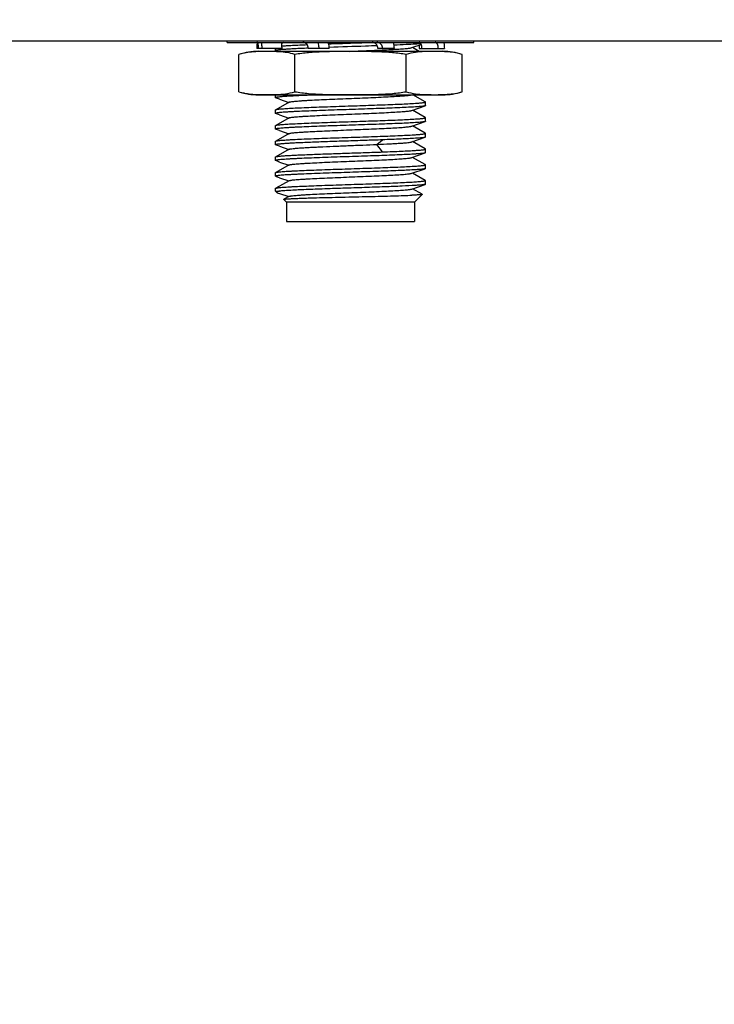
# Model space of a CAD drawing. Header units: millimetres. Extents: x 0 to 776, y 0 to 509.
# Tile 19 of 100: x 191 to 220, y 120 to 160. Entities that reach past the tile are written whole.
import ezdxf

# ---------------------------------------------------------------- set-up
doc = ezdxf.new("R2010")
doc.units = ezdxf.units.MM
for name, color, linetype in [('DM', 4, 'Continuous'), ('INTFCLR_2035467', 179, 'Continuous'), ('SLD-0', 179, 'Continuous')]:
    doc.layers.add(name, color=color, linetype=linetype)
doc.styles.add('SLDTEXTSTYLE0', font='ROMANS', dxfattribs={"width": 0.84})
doc.styles.add('SLDTEXTSTYLE1', font='ROMANS', dxfattribs={"width": 0.97})
doc.dimstyles.new('SLDDIMSTYLE3', dxfattribs={"dimtxt": 3, "dimasz": 3.302, "dimexe": 0, "dimexo": 0.0625, "dimgap": 0.75, "dimtad": 1, "dimrnd": 1e-09, "dimzin": 4, "dimdsep": 46, "dimtxsty": 'SLDTEXTSTYLE0', "dimblk1": 'NONE', "dimblk2": 'NONE', "dimsah": 1, "dimcen": 0, "dimadec": 0, "dimazin": 1, "dimtfac": 1, "dimtmove": 0, "dimatfit": 3, "dimldrblk": 'NONE', "dimfxl": 1, "dimfrac": 2, "dimtolj": 1, "dimtzin": 12, "dimarcsym": 0})

# ---------------------------------------------------------------- blocks, each defined once
blk = doc.blocks.new('_D_11')
at = {"layer": 'DM', "color": 7}
for p, q in [((304.146, 252.341), (304.146, 262.341)), ((299.146, 257.341), (309.146, 257.341)), ((313.707, 244.121), (308.102, 251.872)), ((330.337, 244.121), (313.707, 244.121))]:
    blk.add_line(p, q, dxfattribs=at)
blk.add_arc((304.146, 257.341), 4.25, 299.1309, 305.9889, dxfattribs=at)
blk.add_solid([(308.44, 252.116), (307.764, 251.627), (306.637, 253.897)], dxfattribs=at)
at = {"layer": 'DM', "color": 7, "char_height": 3, "attachment_point": 1, "style": 'SLDTEXTSTYLE1'}
for s, insert in [('%%c', (319.197, 248.441)), ('2-', (313.514, 248.441)), ('8.50', (323.314, 248.441))]:
    blk.add_mtext(s, dxfattribs=dict(at, insert=insert))
blk = doc.blocks.new('_None')
blk = doc.blocks.new('_D_21')
at = {"layer": 'DM', "color": 7}
for p, q in [((594.08, 192.373), (610.623, 192.373)), ((610.623, 192.373), (618.441, 188.565)), ((623.836, 180.938), (623.836, 190.938)), ((618.836, 185.938), (628.836, 185.938))]:
    blk.add_line(p, q, dxfattribs=at)
blk.add_solid([(618.259, 188.191), (618.624, 188.94), (620.689, 187.471)], dxfattribs=at)
at = {"layer": 'DM', "color": 7, "char_height": 3, "attachment_point": 1, "style": 'SLDTEXTSTYLE1'}
for s, insert in [('%%c', (598.526, 196.693)), ('4-', (592.843, 196.693)), ('7.00', (602.643, 196.693))]:
    blk.add_mtext(s, dxfattribs=dict(at, insert=insert))

msp = doc.modelspace()

# ---------------------------------------------------------------- linework, layer by layer
at = {"layer": 'INTFCLR_2035467', "color": 7, "linetype": 'Continuous'}
for p, q in [((199.869, 159.519), (199.869, 159.581)), ((199.869, 159.519), (210.069, 159.519)), ((210.069, 159.519), (210.069, 159.581)), ((202.133, 159.269), (201.086, 159.269)), ((204.087, 159.269), (203.218, 159.269)), ((206.782, 159.269), (206.096, 159.269)), ((207.804, 159.269), (208.851, 159.269))]:
    msp.add_line(p, q, dxfattribs=at)
for centre, radius, start, end in [((202.424, 159.286), 1.337, 170.1119, 171.1499), ((206.008, 159.269), 0.775, 359.9951, 18.8247), ((209.291, 159.268), 1.486, 174.5809, 179.9959)]:
    msp.add_arc(centre, radius, start, end, dxfattribs=at)
for points, knots in [([(201.103, 159.492), (201.1, 159.473), (201.09, 159.4), (201.086, 159.325), (201.086, 159.269)], [0, 0, 0, 0, 0.246377, 1, 1, 1, 1]), ([(201.162, 159.269), (201.162, 159.301), (201.16, 159.347), (201.152, 159.406), (201.144, 159.444), (201.136, 159.471), (201.128, 159.489), (201.12, 159.505), (201.108, 159.519), (201.097, 159.519)], [0, 0, 0, 0, 0.357902, 0.520865, 0.665556, 0.787337, 0.83866, 0.883321, 1, 1, 1, 1]), ([(201.28, 159.519), (201.282, 159.498), (201.289, 159.415), (201.292, 159.332), (201.292, 159.269)], [0, 0, 0, 0, 0.244083, 1, 1, 1, 1]), ([(202.133, 159.269), (202.133, 159.29), (202.131, 159.374), (202.122, 159.457), (202.112, 159.519)], [0, 0, 0, 0, 0.253635, 1, 1, 1, 1]), ([(203.218, 159.269), (203.218, 159.301), (203.207, 159.365), (203.16, 159.448), (203.088, 159.505), (203.03, 159.519), (203.001, 159.519)], [0, 0, 0, 0, 0.26635, 0.5234, 0.766762, 1, 1, 1, 1]), ([(203.614, 159.519), (203.62, 159.498), (203.642, 159.417), (203.651, 159.332), (203.651, 159.269)], [0, 0, 0, 0, 0.248786, 1, 1, 1, 1]), ([(204.087, 159.269), (204.087, 159.29), (204.083, 159.375), (204.065, 159.459), (204.044, 159.519)], [0, 0, 0, 0, 0.250637, 1, 1, 1, 1]), ([(206.096, 159.269), (206.096, 159.294), (206.089, 159.345), (206.057, 159.414), (206.006, 159.47), (205.963, 159.495), (205.94, 159.504)], [0, 0, 0, 0, 0.254502, 0.50643, 0.7547, 1, 1, 1, 1]), ([(206.299, 159.269), (206.299, 159.301), (206.287, 159.366), (206.233, 159.449), (206.153, 159.505), (206.089, 159.519), (206.058, 159.519)], [0, 0, 0, 0, 0.254011, 0.505661, 0.753995, 1, 1, 1, 1]), ([(207.921, 159.269), (207.921, 159.301), (207.917, 159.361), (207.898, 159.431), (207.875, 159.476), (207.855, 159.5), (207.833, 159.515), (207.816, 159.519), (207.808, 159.519)], [0, 0, 0, 0, 0.324375, 0.609333, 0.728662, 0.831115, 0.919356, 1, 1, 1, 1]), ([(208.601, 159.269), (208.601, 159.301), (208.595, 159.361), (208.574, 159.432), (208.547, 159.476), (208.526, 159.5), (208.502, 159.515), (208.484, 159.519), (208.476, 159.519)], [0, 0, 0, 0, 0.318404, 0.601553, 0.722112, 0.826855, 0.917716, 1, 1, 1, 1]), ([(208.83, 159.519), (208.833, 159.498), (208.846, 159.416), (208.851, 159.332), (208.851, 159.269)], [0, 0, 0, 0, 0.245371, 1, 1, 1, 1])]:
    msp.add_open_spline(points, degree=3, knots=knots, dxfattribs=at)
for points in [[(205.94, 159.504), (205.914, 159.513), (205.886, 159.519), (205.858, 159.519)], [(208.83, 159.516), (208.831, 159.516), (208.833, 159.517), (208.834, 159.518)]]:
    msp.add_open_spline(points, degree=3, dxfattribs=at)
at = {"layer": 'SLD-0', "color": 7, "linetype": 'Continuous'}
for p, q in [((165.261, 159.581), (294.626, 159.581)), ((202.2, 159.519), (202.119, 159.472)), ((207.501, 159.301), (207.893, 159.437)), ((200.35, 157.479), (200.35, 159.019)), ((208.788, 159.149), (201.15, 159.149)), ((201.154, 159.138), (201.15, 159.138)), ((201.822, 159.139), (201.806, 159.139)), ((201.822, 159.139), (201.806, 159.139)), ((201.869, 159.178), (201.869, 159.269)), ((201.869, 159.178), (201.869, 159.177)), ((202.659, 157.479), (202.659, 159.019)), ((207.278, 157.479), (207.278, 159.019)), ((207.815, 159.149), (207.529, 159.311)), ((208.787, 159.138), (208.783, 159.138)), ((209.588, 157.479), (209.588, 159.019)), ((201.15, 157.361), (201.154, 157.361)), ((201.15, 157.349), (208.788, 157.349)), ((201.818, 157.36), (201.822, 157.36)), ((201.818, 157.36), (201.822, 157.36)), ((201.869, 157.361), (201.889, 157.362)), ((201.869, 157.228), (201.869, 157.349)), ((208.063, 157.059), (207.55, 157.349)), ((208.783, 157.361), (208.787, 157.361)), ((201.869, 157.228), (201.869, 157.227)), ((202.425, 157.046), (201.874, 156.734)), ((202.024, 157.169), (202.408, 157.036)), ((207.501, 156.701), (208.054, 156.893)), ((208.069, 157.053), (208.063, 157.059)), ((208.069, 156.903), (208.069, 157.053)), ((201.869, 156.578), (201.869, 156.728)), ((201.869, 156.578), (201.869, 156.577)), ((202.024, 156.519), (202.408, 156.386)), ((208.063, 156.409), (207.529, 156.711)), ((201.869, 155.928), (201.869, 156.078)), ((202.425, 156.396), (201.874, 156.084)), ((207.501, 156.051), (208.054, 156.243)), ((208.069, 156.403), (208.063, 156.409)), ((208.069, 156.253), (208.069, 156.403)), ((201.869, 155.928), (201.869, 155.927)), ((202.425, 155.746), (201.874, 155.434)), ((202.024, 155.869), (202.408, 155.736)), ((208.063, 155.759), (207.529, 156.061)), ((208.069, 155.753), (208.063, 155.759)), ((208.069, 155.603), (208.069, 155.753)), ((201.869, 155.278), (201.869, 155.428)), ((201.869, 155.278), (201.869, 155.277)), ((206.062, 155.297), (206.298, 155.486)), ((206.298, 154.986), (206.062, 155.297)), ((207.501, 155.401), (208.054, 155.593)), ((208.063, 155.109), (207.529, 155.411)), ((202.425, 155.096), (201.874, 154.784)), ((202.024, 155.219), (202.408, 155.086)), ((207.501, 154.751), (208.054, 154.943)), ((208.069, 155.103), (208.063, 155.109)), ((208.069, 154.953), (208.069, 155.103)), ((201.869, 154.628), (201.869, 154.778)), ((201.869, 154.628), (201.869, 154.627)), ((202.425, 154.446), (201.874, 154.134)), ((202.024, 154.569), (202.408, 154.436)), ((208.063, 154.459), (207.529, 154.761)), ((208.069, 154.453), (208.063, 154.459)), ((208.069, 154.303), (208.069, 154.453)), ((201.869, 153.978), (201.869, 154.128)), ((207.501, 154.101), (208.054, 154.293)), ((208.063, 153.809), (207.529, 154.111)), ((201.869, 153.978), (201.869, 153.977)), ((202.425, 153.796), (201.874, 153.484)), ((202.024, 153.92), (202.408, 153.786)), ((207.501, 153.451), (208.054, 153.643)), ((208.069, 153.803), (208.063, 153.809)), ((208.069, 153.653), (208.069, 153.803)), ((201.869, 153.361), (201.869, 153.478)), ((201.869, 153.361), (202.028, 153.361)), ((201.92, 153.311), (201.869, 153.361)), ((201.92, 153.311), (201.93, 153.303)), ((202.023, 153.27), (202.408, 153.136)), ((207.934, 153.232), (207.529, 153.461)), ((207.619, 152.911), (207.935, 153.228)), ((202.319, 152.911), (202.21, 153.02)), ((202.408, 153.136), (202.211, 153.025)), ((207.619, 152.911), (202.319, 152.911)), ((202.319, 152.911), (202.319, 152.111)), ((202.425, 153.146), (202.408, 153.136)), ((207.619, 152.911), (207.619, 152.111)), ((202.319, 152.111), (207.619, 152.111))]:
    msp.add_line(p, q, dxfattribs=at)
for centre, radius, start, end in [((201.15, 156.623), 2.527, 90, 108.4598), ((203.328, 162.846), 3.948, 248.3155, 249.4287), ((208.788, 156.623), 2.527, 71.5402, 90), ((201.15, 159.876), 2.527, 251.5402, 270), ((201.609, 164.729), 7.372, 271.6561, 272.0226), ((208.788, 159.876), 2.527, 270, 288.4598), ((203.195, 156.648), 3.576, 249.2752, 250.8634)]:
    msp.add_arc(centre, radius, start, end, dxfattribs=at)
for points, knots in [([(202.129, 159.371), (202.193, 159.376), (202.337, 159.386), (202.684, 159.406), (202.966, 159.418), (203.168, 159.426)], [0, 0, 0, 0, 0.185445, 0.4167, 1, 1, 1, 1]), ([(204.062, 159.46), (204.202, 159.465), (204.768, 159.484), (205.335, 159.503), (205.762, 159.517)], [0, 0, 0, 0, 0.246554, 1, 1, 1, 1]), ([(206.072, 159.378), (205.911, 159.373), (205.248, 159.35), (204.586, 159.328), (204.085, 159.311)], [0, 0, 0, 0, 0.244318, 1, 1, 1, 1]), ([(207.653, 159.449), (207.524, 159.44), (207.23, 159.424), (206.935, 159.412), (206.771, 159.405)], [0, 0, 0, 0, 0.441073, 1, 1, 1, 1]), ([(207.879, 159.467), (207.863, 159.465), (207.788, 159.458), (207.712, 159.453), (207.653, 159.449)], [0, 0, 0, 0, 0.21565, 1, 1, 1, 1]), ([(201.15, 159.138), (201.083, 159.135), (200.916, 159.127), (200.646, 159.099), (200.447, 159.052), (200.35, 159.019)], [0, 0, 0, 0, 0.247691, 0.62069, 1, 1, 1, 1]), ([(201.806, 159.139), (201.697, 159.142), (201.48, 159.144), (201.263, 159.141), (201.154, 159.138)], [0, 0, 0, 0, 0.499989, 1, 1, 1, 1]), ([(203.217, 159.279), (203.118, 159.275), (202.93, 159.267), (202.665, 159.254), (202.434, 159.242), (202.264, 159.231), (202.147, 159.223), (202.075, 159.216), (202.014, 159.21), (201.963, 159.204), (201.924, 159.198), (201.894, 159.192), (201.878, 159.187), (201.869, 159.181), (201.869, 159.178)], [0, 0, 0, 0, 0.218879, 0.415675, 0.587447, 0.731522, 0.792588, 0.846061, 0.891737, 0.929418, 0.958951, 0.980341, 0.993734, 1, 1, 1, 1]), ([(202.659, 159.019), (202.556, 159.054), (202.345, 159.102), (202.131, 159.123), (202.024, 159.13)], [0, 0, 0, 0, 0.504166, 1, 1, 1, 1]), ([(207.278, 159.019), (207.088, 159.051), (206.704, 159.097), (206.126, 159.129), (205.547, 159.141), (204.969, 159.144), (204.39, 159.141), (203.811, 159.129), (203.233, 159.097), (202.85, 159.051), (202.659, 159.019)], [0, 0, 0, 0, 0.124995, 0.249994, 0.374997, 0.5, 0.625002, 0.750005, 0.875004, 1, 1, 1, 1]), ([(204.933, 159.149), (205.088, 159.156), (205.394, 159.168), (205.84, 159.187), (206.257, 159.205), (206.631, 159.224), (206.91, 159.24), (207.102, 159.253), (207.219, 159.262), (207.318, 159.272), (207.398, 159.281), (207.457, 159.29), (207.489, 159.297), (207.501, 159.301)], [0, 0, 0, 0, 0.181089, 0.3565629, 0.5205926, 0.6675988, 0.7927866, 0.845795, 0.8918385, 0.930575, 0.9616697, 0.9848323, 0.9999971, 0.9999971, 0.9999971, 0.9999971]), ([(208.783, 159.138), (208.658, 159.142), (208.406, 159.144), (208.029, 159.139), (207.65, 159.113), (207.4, 159.06), (207.278, 159.019)], [0, 0, 0, 0, 0.248684, 0.497384, 0.746687, 1, 1, 1, 1]), ([(209.588, 159.019), (209.522, 159.041), (209.358, 159.085), (209.089, 159.123), (208.888, 159.134), (208.787, 159.138)], [0, 0, 0, 0, 0.254079, 0.628352, 1, 1, 1, 1]), ([(200.35, 157.479), (200.415, 157.458), (200.58, 157.413), (200.848, 157.375), (201.05, 157.365), (201.15, 157.361)], [0, 0, 0, 0, 0.254079, 0.628352, 1, 1, 1, 1]), ([(201.154, 157.361), (201.265, 157.357), (201.486, 157.355), (201.708, 157.357), (201.818, 157.36)], [0, 0, 0, 0, 0.500009, 1, 1, 1, 1]), ([(203.764, 157.349), (203.629, 157.345), (203.371, 157.335), (203.004, 157.32), (202.68, 157.305), (202.438, 157.292), (202.272, 157.282), (202.168, 157.274), (202.079, 157.267), (202.006, 157.259), (201.948, 157.252), (201.907, 157.245), (201.882, 157.239), (201.871, 157.233), (201.869, 157.23), (201.869, 157.228)], [0, 0, 0, 0, 0.212404, 0.40665, 0.578707, 0.724898, 0.787227, 0.841981, 0.888903, 0.927736, 0.958238, 0.980264, 0.993894, 0.997725, 1, 1, 1, 1]), ([(201.889, 157.362), (202.018, 157.367), (202.278, 157.384), (202.535, 157.438), (202.659, 157.479)], [0, 0, 0, 0, 0.496049, 1, 1, 1, 1]), ([(202.425, 157.046), (202.429, 157.048), (202.438, 157.051), (202.463, 157.058), (202.508, 157.066), (202.577, 157.075), (202.667, 157.085), (202.775, 157.094), (202.902, 157.103), (203.047, 157.113), (203.27, 157.126), (203.583, 157.142), (203.991, 157.16), (204.431, 157.179), (204.889, 157.198), (205.35, 157.216), (205.799, 157.235), (206.219, 157.254), (206.598, 157.272), (206.921, 157.29), (207.152, 157.306), (207.301, 157.32), (207.384, 157.329), (207.447, 157.338), (207.482, 157.345), (207.495, 157.349)], [0, 0, 0, 0, 0.002365, 0.005715, 0.01545, 0.029239, 0.046958, 0.068457, 0.093582, 0.122149, 0.153894, 0.22581, 0.306993, 0.394679, 0.485962, 0.577773, 0.667028, 0.750767, 0.82614, 0.890689, 0.942191, 0.962532, 0.979034, 0.991542, 1, 1, 1, 1]), ([(202.659, 157.479), (202.85, 157.448), (203.233, 157.402), (203.811, 157.37), (204.39, 157.358), (204.969, 157.355), (205.547, 157.358), (206.126, 157.37), (206.704, 157.402), (207.088, 157.448), (207.278, 157.479)], [0, 0, 0, 0, 0.124995, 0.249994, 0.374997, 0.5, 0.625002, 0.750005, 0.875004, 1, 1, 1, 1]), ([(207.278, 157.479), (207.4, 157.439), (207.65, 157.386), (208.029, 157.359), (208.406, 157.354), (208.658, 157.357), (208.783, 157.361)], [0, 0, 0, 0, 0.253312, 0.502615, 0.751315, 1, 1, 1, 1]), ([(208.787, 157.361), (208.854, 157.363), (209.022, 157.371), (209.291, 157.4), (209.49, 157.447), (209.588, 157.479)], [0, 0, 0, 0, 0.247691, 0.620691, 1, 1, 1, 1]), ([(201.874, 156.734), (201.877, 156.736), (201.885, 156.739), (201.908, 156.745), (201.949, 156.752), (202.012, 156.76), (202.095, 156.768), (202.195, 156.776), (202.314, 156.784), (202.449, 156.793), (202.661, 156.804), (202.96, 156.818), (203.357, 156.834), (203.794, 156.851), (204.261, 156.867), (204.747, 156.883), (205.394, 156.905), (206.156, 156.931), (206.96, 156.961), (207.446, 156.985), (207.653, 156.999)], [0, 0, 0, 0, 0.001838, 0.004481, 0.012243, 0.023305, 0.037617, 0.055098, 0.075637, 0.099109, 0.125362, 0.18554, 0.254642, 0.330907, 0.412393, 0.497023, 0.582639, 0.748133, 0.892109, 1, 1, 1, 1]), ([(207.653, 156.999), (207.685, 157.001), (207.745, 157.005), (207.829, 157.012), (207.9, 157.019), (207.959, 157.025), (208.005, 157.032), (208.039, 157.038), (208.058, 157.043), (208.069, 157.05), (208.069, 157.053)], [0, 0, 0, 0, 0.227184, 0.426446, 0.596757, 0.737321, 0.847719, 0.927684, 0.977491, 1, 1, 1, 1]), ([(208.055, 156.893), (208.048, 156.891), (208.031, 156.887), (207.987, 156.879), (207.91, 156.869), (207.793, 156.859), (207.704, 156.852), (207.653, 156.849)], [0, 0, 0, 0, 0.052143, 0.125298, 0.3347, 0.627349, 1, 1, 1, 1]), ([(208.069, 156.903), (208.069, 156.901), (208.064, 156.896), (208.058, 156.895), (208.055, 156.893)], [0, 0, 0, 0, 0.341409, 1, 1, 1, 1]), ([(207.653, 156.849), (207.557, 156.843), (207.344, 156.83), (206.844, 156.807), (206.28, 156.786), (205.666, 156.764), (205.17, 156.747), (204.668, 156.731), (204.173, 156.714), (203.701, 156.697), (203.262, 156.681), (202.922, 156.666), (202.677, 156.655), (202.515, 156.646), (202.369, 156.638), (202.241, 156.63), (202.131, 156.621), (202.04, 156.613), (201.968, 156.605), (201.917, 156.597), (201.886, 156.59), (201.872, 156.584), (201.869, 156.58), (201.869, 156.578)], [0, 0, 0, 0, 0.049819, 0.110697, 0.258787, 0.342077, 0.428595, 0.516056, 0.60212, 0.684473, 0.760956, 0.829483, 0.860194, 0.88827, 0.913515, 0.935738, 0.954807, 0.970619, 0.983077, 0.992089, 0.997625, 0.999145, 1, 1, 1, 1]), ([(201.869, 156.728), (201.869, 156.729), (201.869, 156.731), (201.872, 156.733), (201.874, 156.734)], [0, 0, 0, 0, 0.18557, 1, 1, 1, 1]), ([(202.425, 156.396), (202.429, 156.398), (202.438, 156.401), (202.464, 156.408), (202.509, 156.416), (202.579, 156.426), (202.669, 156.435), (202.779, 156.444), (202.908, 156.454), (203.054, 156.463), (203.28, 156.476), (203.596, 156.492), (204.007, 156.511), (204.451, 156.53), (204.912, 156.549), (205.376, 156.567), (205.826, 156.586), (206.246, 156.605), (206.623, 156.623), (206.904, 156.64), (207.098, 156.653), (207.217, 156.662), (207.317, 156.672), (207.397, 156.681), (207.456, 156.69), (207.489, 156.697), (207.501, 156.701)], [0, 0, 0, 0, 0.002381, 0.005764, 0.015616, 0.029542, 0.047427, 0.069139, 0.094532, 0.123379, 0.155415, 0.227987, 0.309836, 0.398152, 0.489974, 0.582165, 0.671614, 0.755286, 0.830339, 0.894253, 0.92132, 0.944843, 0.964624, 0.980472, 0.992272, 1, 1, 1, 1]), ([(207.653, 156.199), (207.557, 156.193), (207.344, 156.18), (206.844, 156.157), (206.28, 156.136), (205.666, 156.114), (205.17, 156.097), (204.668, 156.081), (204.173, 156.064), (203.701, 156.047), (203.262, 156.031), (202.922, 156.016), (202.677, 156.005), (202.515, 155.996), (202.369, 155.988), (202.241, 155.98), (202.131, 155.971), (202.04, 155.963), (201.968, 155.955), (201.917, 155.947), (201.886, 155.94), (201.872, 155.934), (201.869, 155.93), (201.869, 155.928)], [0, 0, 0, 0, 0.049837, 0.110695, 0.258789, 0.342079, 0.428601, 0.516055, 0.60212, 0.684474, 0.760946, 0.829489, 0.860191, 0.888256, 0.913501, 0.93574, 0.95481, 0.97061, 0.983057, 0.992078, 0.997629, 0.999148, 1, 1, 1, 1]), ([(201.869, 156.078), (201.869, 156.079), (201.869, 156.081), (201.872, 156.083), (201.874, 156.084)], [0, 0, 0, 0, 0.1856, 1, 1, 1, 1]), ([(201.874, 156.084), (201.877, 156.086), (201.885, 156.089), (201.908, 156.095), (201.949, 156.102), (202.013, 156.11), (202.095, 156.118), (202.196, 156.126), (202.314, 156.134), (202.449, 156.143), (202.661, 156.154), (202.961, 156.168), (203.357, 156.184), (203.795, 156.201), (204.262, 156.217), (204.747, 156.233), (205.394, 156.255), (206.156, 156.281), (206.867, 156.308), (207.352, 156.331), (207.56, 156.343), (207.653, 156.349)], [0, 0, 0, 0, 0.001843, 0.004492, 0.012265, 0.023337, 0.037659, 0.055148, 0.075695, 0.099173, 0.125432, 0.185617, 0.254721, 0.330985, 0.412466, 0.497088, 0.582696, 0.748167, 0.892122, 0.951355, 1, 1, 1, 1]), ([(207.653, 156.349), (207.685, 156.351), (207.745, 156.355), (207.829, 156.362), (207.9, 156.369), (207.959, 156.375), (208.005, 156.382), (208.039, 156.388), (208.058, 156.393), (208.069, 156.4), (208.069, 156.403)], [0, 0, 0, 0, 0.227184, 0.426443, 0.596751, 0.737314, 0.847713, 0.92768, 0.97749, 1, 1, 1, 1]), ([(208.055, 156.243), (208.048, 156.241), (208.032, 156.237), (207.987, 156.229), (207.91, 156.219), (207.793, 156.209), (207.704, 156.202), (207.653, 156.199)], [0, 0, 0, 0, 0.052196, 0.125465, 0.335005, 0.627353, 1, 1, 1, 1]), ([(208.069, 156.253), (208.069, 156.251), (208.064, 156.246), (208.058, 156.245), (208.055, 156.243)], [0, 0, 0, 0, 0.340255, 1, 1, 1, 1]), ([(201.874, 155.434), (201.877, 155.436), (201.885, 155.439), (201.908, 155.445), (201.949, 155.452), (202.013, 155.46), (202.095, 155.468), (202.196, 155.476), (202.314, 155.484), (202.45, 155.493), (202.661, 155.504), (202.961, 155.518), (203.357, 155.534), (203.795, 155.551), (204.262, 155.567), (204.747, 155.583), (205.394, 155.605), (206.156, 155.631), (206.867, 155.658), (207.352, 155.681), (207.56, 155.693), (207.653, 155.699)], [0, 0, 0, 0, 0.001844, 0.004494, 0.012269, 0.023345, 0.037669, 0.05516, 0.075708, 0.099188, 0.125448, 0.185635, 0.254739, 0.331003, 0.412483, 0.497104, 0.582709, 0.748176, 0.892126, 0.951356, 1, 1, 1, 1]), ([(202.425, 155.746), (202.429, 155.748), (202.438, 155.751), (202.464, 155.758), (202.509, 155.766), (202.579, 155.776), (202.669, 155.785), (202.779, 155.794), (202.908, 155.804), (203.054, 155.813), (203.28, 155.826), (203.596, 155.842), (204.007, 155.861), (204.451, 155.88), (204.913, 155.899), (205.376, 155.917), (205.826, 155.936), (206.246, 155.955), (206.623, 155.973), (206.905, 155.99), (207.098, 156.003), (207.217, 156.012), (207.317, 156.022), (207.397, 156.031), (207.456, 156.04), (207.489, 156.047), (207.501, 156.051)], [0, 0, 0, 0, 0.002385, 0.005779, 0.015639, 0.029554, 0.04743, 0.069155, 0.094558, 0.123397, 0.155426, 0.228017, 0.309859, 0.398185, 0.490007, 0.582198, 0.671653, 0.755312, 0.830375, 0.894265, 0.921338, 0.944867, 0.964634, 0.980462, 0.992266, 1, 1, 1, 1]), ([(207.653, 155.699), (207.685, 155.701), (207.745, 155.705), (207.829, 155.712), (207.9, 155.719), (207.959, 155.725), (208.005, 155.732), (208.039, 155.738), (208.058, 155.743), (208.069, 155.75), (208.069, 155.753)], [0, 0, 0, 0, 0.227184, 0.426439, 0.596743, 0.737305, 0.847706, 0.927676, 0.977488, 1, 1, 1, 1]), ([(206.298, 155.486), (206.051, 155.477), (205.546, 155.46), (204.911, 155.439), (204.398, 155.422), (204.022, 155.409), (203.661, 155.396), (203.321, 155.383), (203.006, 155.37), (202.723, 155.357), (202.476, 155.344), (202.293, 155.333), (202.168, 155.324), (202.091, 155.318), (202.025, 155.311), (201.97, 155.305), (201.928, 155.299), (201.896, 155.292), (201.879, 155.287), (201.869, 155.281), (201.869, 155.278)], [0, 0, 0, 0, 0.166718, 0.341791, 0.429025, 0.514213, 0.59601, 0.673124, 0.744335, 0.808522, 0.864674, 0.911907, 0.931941, 0.949483, 0.964466, 0.976833, 0.986547, 0.993588, 0.997982, 1, 1, 1, 1]), ([(201.869, 155.428), (201.869, 155.429), (201.869, 155.431), (201.872, 155.433), (201.874, 155.434)], [0, 0, 0, 0, 0.185954, 1, 1, 1, 1]), ([(202.425, 155.096), (202.43, 155.099), (202.444, 155.103), (202.469, 155.109), (202.503, 155.115), (202.567, 155.124), (202.669, 155.135), (202.815, 155.147), (202.994, 155.159), (203.201, 155.172), (203.435, 155.184), (203.787, 155.201), (204.265, 155.222), (204.863, 155.247), (205.466, 155.271), (205.867, 155.288), (206.062, 155.297)], [0, 0, 0, 0, 0.004658, 0.01176, 0.02134, 0.033376, 0.064674, 0.105259, 0.154563, 0.211877, 0.276316, 0.346987, 0.502766, 0.67007, 0.839113, 1, 1, 1, 1]), ([(206.062, 155.297), (206.242, 155.305), (206.501, 155.317), (206.827, 155.335), (207.03, 155.348), (207.2, 155.361), (207.334, 155.373), (207.423, 155.384), (207.474, 155.394), (207.494, 155.399), (207.501, 155.401)], [0, 0, 0, 0, 0.375244, 0.53721, 0.678606, 0.797268, 0.891146, 0.958967, 0.982861, 1, 1, 1, 1]), ([(207.654, 155.549), (207.459, 155.536), (207.008, 155.514), (206.555, 155.496), (206.298, 155.487)], [0, 0, 0, 0, 0.429925, 1, 1, 1, 1]), ([(208.055, 155.593), (208.048, 155.591), (208.031, 155.587), (207.987, 155.579), (207.91, 155.569), (207.793, 155.559), (207.704, 155.552), (207.654, 155.549)], [0, 0, 0, 0, 0.052242, 0.125654, 0.335515, 0.627781, 1, 1, 1, 1]), ([(208.069, 155.603), (208.069, 155.601), (208.064, 155.596), (208.058, 155.595), (208.055, 155.593)], [0, 0, 0, 0, 0.340149, 1, 1, 1, 1]), ([(207.653, 154.899), (207.557, 154.893), (207.344, 154.88), (206.844, 154.857), (206.28, 154.835), (205.666, 154.814), (205.17, 154.797), (204.668, 154.781), (204.174, 154.764), (203.701, 154.747), (203.262, 154.731), (202.923, 154.716), (202.677, 154.705), (202.515, 154.696), (202.369, 154.688), (202.241, 154.68), (202.131, 154.671), (202.04, 154.663), (201.968, 154.655), (201.917, 154.647), (201.886, 154.64), (201.872, 154.634), (201.869, 154.63), (201.869, 154.628)], [0, 0, 0, 0, 0.049835, 0.110703, 0.258794, 0.342073, 0.428596, 0.516053, 0.60211, 0.684472, 0.76094, 0.829478, 0.860192, 0.888259, 0.91349, 0.935722, 0.954804, 0.970617, 0.983059, 0.992065, 0.997615, 0.999143, 1, 1, 1, 1]), ([(201.874, 154.784), (201.879, 154.787), (201.895, 154.792), (201.923, 154.798), (201.963, 154.804), (202.014, 154.81), (202.076, 154.816), (202.18, 154.825), (202.335, 154.836), (202.551, 154.848), (202.802, 154.861), (203.086, 154.873), (203.398, 154.886), (203.733, 154.898), (204.212, 154.915), (204.83, 154.936), (205.569, 154.961), (206.059, 154.978), (206.298, 154.986)], [0, 0, 0, 0, 0.004088, 0.010665, 0.019766, 0.031374, 0.045459, 0.061971, 0.102034, 0.150982, 0.208093, 0.272522, 0.343311, 0.419408, 0.49968, 0.667919, 0.838054, 1, 1, 1, 1]), ([(206.298, 154.986), (206.433, 154.991), (206.691, 155.001), (207.055, 155.017), (207.371, 155.032), (207.565, 155.043), (207.653, 155.049)], [0, 0, 0, 0, 0.299567, 0.57005, 0.805307, 1, 1, 1, 1]), ([(207.653, 155.049), (207.685, 155.051), (207.745, 155.055), (207.829, 155.062), (207.9, 155.068), (207.959, 155.075), (208.005, 155.082), (208.039, 155.088), (208.058, 155.093), (208.069, 155.1), (208.069, 155.103)], [0, 0, 0, 0, 0.227181, 0.426432, 0.596732, 0.737296, 0.847701, 0.927675, 0.97749, 1, 1, 1, 1]), ([(208.054, 154.943), (208.048, 154.941), (208.031, 154.937), (207.987, 154.929), (207.91, 154.919), (207.793, 154.909), (207.703, 154.902), (207.653, 154.899)], [0, 0, 0, 0, 0.052031, 0.125195, 0.334889, 0.627672, 1, 1, 1, 1]), ([(208.069, 154.953), (208.069, 154.951), (208.063, 154.946), (208.058, 154.945), (208.054, 154.943)], [0, 0, 0, 0, 0.341388, 1, 1, 1, 1]), ([(201.869, 154.778), (201.869, 154.779), (201.869, 154.781), (201.872, 154.783), (201.874, 154.784)], [0, 0, 0, 0, 0.185575, 1, 1, 1, 1]), ([(202.425, 154.446), (202.429, 154.448), (202.438, 154.451), (202.464, 154.458), (202.509, 154.466), (202.579, 154.476), (202.669, 154.485), (202.779, 154.494), (202.908, 154.504), (203.054, 154.513), (203.28, 154.526), (203.596, 154.542), (204.007, 154.561), (204.451, 154.58), (204.913, 154.599), (205.376, 154.617), (205.826, 154.636), (206.246, 154.655), (206.623, 154.673), (206.904, 154.69), (207.098, 154.703), (207.217, 154.712), (207.317, 154.722), (207.397, 154.731), (207.456, 154.74), (207.489, 154.747), (207.501, 154.751)], [0, 0, 0, 0, 0.002383, 0.005771, 0.015624, 0.02955, 0.047435, 0.069146, 0.094539, 0.123388, 0.155422, 0.227999, 0.30984, 0.398162, 0.489977, 0.582169, 0.671615, 0.755282, 0.830344, 0.894231, 0.921315, 0.944848, 0.964613, 0.980442, 0.992259, 1, 1, 1, 1]), ([(207.653, 154.399), (207.685, 154.401), (207.745, 154.405), (207.829, 154.412), (207.9, 154.419), (207.959, 154.425), (208.005, 154.432), (208.039, 154.438), (208.058, 154.444), (208.069, 154.45), (208.069, 154.453)], [0, 0, 0, 0, 0.227186, 0.426448, 0.59676, 0.737326, 0.847725, 0.927691, 0.977497, 1, 1, 1, 1]), ([(201.869, 154.128), (201.869, 154.129), (201.869, 154.131), (201.872, 154.133), (201.874, 154.134)], [0, 0, 0, 0, 0.185607, 1, 1, 1, 1]), ([(204.338, 154.119), (204.169, 154.114), (203.843, 154.102), (203.374, 154.085), (203.01, 154.07), (202.745, 154.058), (202.57, 154.049), (202.412, 154.041), (202.273, 154.032), (202.154, 154.023), (202.055, 154.015), (201.977, 154.006), (201.921, 153.998), (201.888, 153.99), (201.873, 153.984), (201.869, 153.98), (201.869, 153.978)], [0, 0, 0, 0, 0.20455, 0.395763, 0.568088, 0.645578, 0.716527, 0.780413, 0.836783, 0.885225, 0.925405, 0.957035, 0.979935, 0.994029, 0.997885, 1, 1, 1, 1]), ([(201.874, 154.134), (201.877, 154.136), (201.885, 154.139), (201.908, 154.145), (201.949, 154.152), (202.013, 154.16), (202.095, 154.168), (202.196, 154.176), (202.314, 154.184), (202.45, 154.193), (202.661, 154.204), (202.961, 154.218), (203.357, 154.234), (203.795, 154.251), (204.262, 154.267), (204.747, 154.283), (205.394, 154.305), (206.156, 154.331), (206.867, 154.358), (207.352, 154.381), (207.56, 154.393), (207.653, 154.399)], [0, 0, 0, 0, 0.001845, 0.004494, 0.012268, 0.023342, 0.037664, 0.055153, 0.0757, 0.099179, 0.125438, 0.185623, 0.254727, 0.330991, 0.412471, 0.497093, 0.5827, 0.74817, 0.892124, 0.951355, 1, 1, 1, 1]), ([(202.425, 153.796), (202.429, 153.798), (202.438, 153.801), (202.464, 153.808), (202.509, 153.816), (202.579, 153.826), (202.669, 153.835), (202.779, 153.844), (202.908, 153.854), (203.054, 153.863), (203.28, 153.876), (203.596, 153.892), (204.007, 153.911), (204.451, 153.93), (204.913, 153.949), (205.376, 153.967), (205.826, 153.986), (206.246, 154.005), (206.623, 154.023), (206.905, 154.04), (207.098, 154.053), (207.217, 154.062), (207.317, 154.072), (207.397, 154.081), (207.456, 154.09), (207.489, 154.097), (207.501, 154.101)], [0, 0, 0, 0, 0.00238, 0.005764, 0.015617, 0.029547, 0.047427, 0.069141, 0.094542, 0.123386, 0.155415, 0.228005, 0.309849, 0.398177, 0.489996, 0.582191, 0.671648, 0.755305, 0.830377, 0.894261, 0.921337, 0.944866, 0.964633, 0.980462, 0.992265, 1, 1, 1, 1]), ([(207.653, 154.249), (207.451, 154.236), (206.979, 154.212), (206.195, 154.182), (205.293, 154.151), (204.66, 154.13), (204.338, 154.119)], [0, 0, 0, 0, 0.18343, 0.427623, 0.708912, 1, 1, 1, 1]), ([(208.054, 154.293), (208.048, 154.291), (208.031, 154.287), (207.987, 154.279), (207.91, 154.269), (207.793, 154.259), (207.703, 154.252), (207.653, 154.249)], [0, 0, 0, 0, 0.052024, 0.125183, 0.334872, 0.627662, 1, 1, 1, 1]), ([(208.069, 154.303), (208.069, 154.301), (208.063, 154.296), (208.058, 154.295), (208.054, 154.293)], [0, 0, 0, 0, 0.341411, 1, 1, 1, 1]), ([(201.874, 153.484), (201.877, 153.486), (201.885, 153.489), (201.908, 153.495), (201.949, 153.502), (202.013, 153.51), (202.095, 153.518), (202.196, 153.526), (202.314, 153.534), (202.45, 153.543), (202.661, 153.554), (202.961, 153.568), (203.357, 153.584), (203.795, 153.601), (204.262, 153.617), (204.747, 153.633), (205.394, 153.655), (206.156, 153.681), (206.867, 153.708), (207.352, 153.731), (207.56, 153.743), (207.653, 153.749)], [0, 0, 0, 0, 0.001845, 0.004495, 0.012271, 0.023346, 0.03767, 0.055161, 0.075709, 0.099188, 0.125448, 0.185634, 0.254739, 0.331002, 0.412482, 0.497103, 0.582708, 0.748175, 0.892126, 0.951356, 1, 1, 1, 1]), ([(207.653, 153.749), (207.685, 153.751), (207.745, 153.755), (207.829, 153.762), (207.9, 153.769), (207.959, 153.775), (208.005, 153.782), (208.039, 153.788), (208.058, 153.794), (208.069, 153.8), (208.069, 153.803)], [0, 0, 0, 0, 0.227188, 0.426449, 0.596759, 0.737324, 0.847725, 0.927692, 0.977498, 1, 1, 1, 1]), ([(208.054, 153.643), (208.048, 153.641), (208.031, 153.637), (207.987, 153.629), (207.91, 153.619), (207.793, 153.609), (207.703, 153.602), (207.653, 153.599)], [0, 0, 0, 0, 0.052144, 0.125388, 0.335143, 0.627867, 1, 1, 1, 1]), ([(208.069, 153.653), (208.069, 153.651), (208.063, 153.646), (208.058, 153.644), (208.054, 153.643)], [0, 0, 0, 0, 0.340936, 1, 1, 1, 1]), ([(201.869, 153.478), (201.869, 153.479), (201.869, 153.481), (201.872, 153.483), (201.874, 153.484)], [0, 0, 0, 0, 0.185984, 1, 1, 1, 1]), ([(202.028, 153.361), (202.009, 153.358), (201.983, 153.352), (201.952, 153.343), (201.935, 153.337), (201.924, 153.331), (201.917, 153.325), (201.915, 153.316), (201.918, 153.312), (201.92, 153.311)], [0, 0, 0, 0, 0.436799, 0.602074, 0.732162, 0.828516, 0.895099, 0.943884, 1, 1, 1, 1]), ([(207.653, 153.599), (207.471, 153.587), (207.047, 153.566), (206.343, 153.538), (205.527, 153.509), (204.665, 153.481), (203.828, 153.452), (203.085, 153.424), (202.552, 153.4), (202.217, 153.378), (202.085, 153.367), (202.028, 153.361)], [0, 0, 0, 0, 0.097571, 0.226136, 0.375212, 0.532619, 0.685498, 0.82136, 0.929111, 0.969601, 1, 1, 1, 1]), ([(202.425, 153.146), (202.429, 153.148), (202.438, 153.151), (202.463, 153.158), (202.509, 153.166), (202.579, 153.176), (202.669, 153.185), (202.779, 153.194), (202.907, 153.204), (203.053, 153.213), (203.279, 153.226), (203.595, 153.242), (204.006, 153.261), (204.45, 153.28), (204.912, 153.299), (205.375, 153.317), (205.825, 153.336), (206.246, 153.355), (206.623, 153.373), (206.904, 153.389), (207.098, 153.403), (207.217, 153.412), (207.317, 153.422), (207.397, 153.431), (207.456, 153.44), (207.489, 153.447), (207.501, 153.451)], [0, 0, 0, 0, 0.002378, 0.005759, 0.015587, 0.029478, 0.047343, 0.069056, 0.094435, 0.123257, 0.15528, 0.227849, 0.309677, 0.398006, 0.489827, 0.582032, 0.671505, 0.75518, 0.830272, 0.894184, 0.921277, 0.944817, 0.964588, 0.980432, 0.992257, 1, 1, 1, 1]), ([(207.935, 153.228), (207.934, 153.227), (207.931, 153.226), (207.924, 153.224), (207.914, 153.221), (207.894, 153.218), (207.862, 153.215), (207.814, 153.21), (207.754, 153.206), (207.682, 153.202), (207.599, 153.198), (207.54, 153.195), (207.508, 153.194)], [0, 0, 0, 0, 0.010007, 0.026744, 0.050534, 0.081468, 0.164855, 0.276802, 0.416894, 0.58465, 0.779324, 1, 1, 1, 1]), ([(207.934, 153.232), (207.935, 153.232), (207.937, 153.231), (207.936, 153.229), (207.935, 153.228)], [0, 0, 0, 0, 0.58353, 1, 1, 1, 1]), ([(202.21, 153.02), (202.209, 153.021), (202.208, 153.023), (202.21, 153.024), (202.211, 153.025)], [0.002361, 0.002361, 0.002361, 0.002361, 0.4162015, 1, 1, 1, 1]), ([(202.211, 153.025), (202.215, 153.027), (202.227, 153.03), (202.25, 153.034), (202.284, 153.038), (202.328, 153.042), (202.382, 153.046), (202.473, 153.051), (202.611, 153.058), (202.803, 153.066), (203.028, 153.074), (203.282, 153.082), (203.461, 153.087), (203.555, 153.09)], [0, 0, 0, 0, 0.009813, 0.027259, 0.0524, 0.085157, 0.125423, 0.173044, 0.289562, 0.432894, 0.600809, 0.790865, 1, 1, 1, 1]), ([(203.555, 153.09), (203.907, 153.099), (204.633, 153.117), (205.699, 153.141), (206.551, 153.162), (207.143, 153.179), (207.395, 153.189), (207.508, 153.194)], [0, 0, 0, 0, 0.267275, 0.551227, 0.808272, 0.914326, 1, 1, 1, 1])]:
    msp.add_open_spline(points, degree=3, knots=knots, dxfattribs=at)
for points in [[(202.024, 159.13), (201.957, 159.134), (201.89, 159.137), (201.822, 159.139)], [(202.024, 157.169), (201.972, 157.187), (201.92, 157.207), (201.869, 157.227)], [(202.024, 156.519), (201.972, 156.537), (201.92, 156.557), (201.869, 156.577)], [(202.024, 155.869), (201.972, 155.888), (201.92, 155.907), (201.869, 155.927)], [(202.024, 155.219), (201.972, 155.237), (201.92, 155.257), (201.869, 155.277)], [(202.024, 154.569), (201.972, 154.587), (201.92, 154.607), (201.869, 154.627)], [(202.024, 153.92), (201.972, 153.938), (201.92, 153.957), (201.869, 153.977)]]:
    msp.add_open_spline(points, degree=3, dxfattribs=at)

# ---------------------------------------------------------------- dimensions: what is measured, and where the dimension line sits
at = {"layer": 'DM', "color": 7}
for p1, text, picture, middle in [((6.489, 5.49), '2-<>', '_D_11', (313.707, 244.121)), ((6.708, 1.999), '4-<>', '_D_21', (610.623, 192.373))]:
    dim = msp.add_diameter_dim_2p(p1=p1, p2=(0, 0), text=text, dimstyle='SLDDIMSTYLE3', dxfattribs=at)
    dim.commit()
    dim.dimension.update_dxf_attribs({"geometry": picture, "text_midpoint": middle, "dimtype": 163})

doc.saveas('drawing.dxf')
